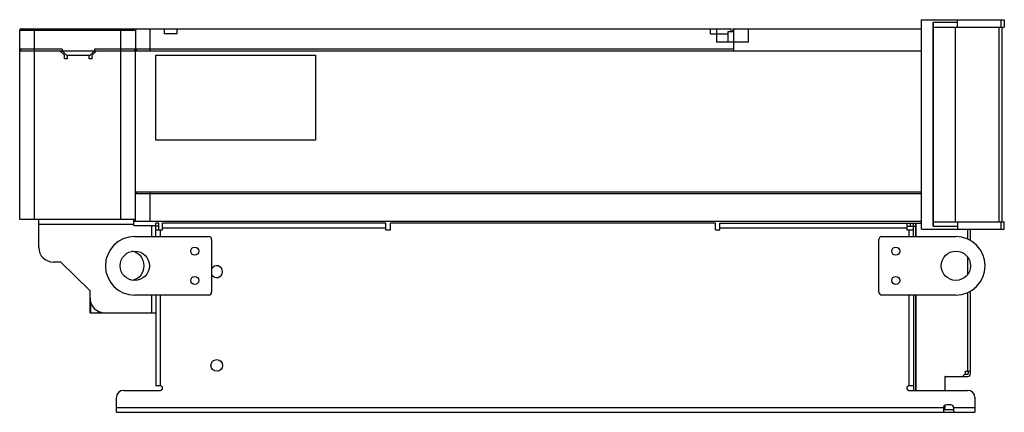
# Model space of a CAD drawing. Header units: millimetres. Extents: x 96 to 768, y 467 to 735.
import ezdxf

# ---------------------------------------------------------------- set-up
doc = ezdxf.new("R2010")
doc.units = ezdxf.units.MM
doc.header["$LTSCALE"] = 78.288719
doc.layers.get('0').update_dxf_attribs({"linetype": 'CONTINUOUS'})

msp = doc.modelspace()

# ---------------------------------------------------------------- linework, layer by layer
at = {"color": 7, "linetype": 'Continuous'}
for p, q in [((711.55, 734.51), (768.11, 734.51)), ((711.55, 591.51), (711.55, 734.51)), ((736.05, 729.51), (736.05, 734.51)), ((765.84, 734.51), (765.84, 729.51)), ((768.11, 734.51), (768.11, 729.51)), ((96.05, 598.01), (96.05, 727.36)), ((96.05, 727.36), (175.05, 727.36)), ((97.05, 728.36), (174.05, 728.36)), ((106.05, 598.01), (106.05, 728.36)), ((165.05, 598.01), (165.05, 728.36)), ((175.05, 728.36), (175.05, 714.36)), ((175.05, 728.36), (581.75, 728.36)), ((185.05, 713.36), (185.05, 728.36)), ((194.65, 728.36), (194.65, 724.86)), ((203.45, 724.86), (203.45, 728.36)), ((567.55, 724.86), (567.55, 728.36)), ((571.95, 724.86), (571.95, 728.36)), ((579.65, 724.86), (579.65, 726.56)), ((579.65, 726.56), (583.55, 726.56)), ((581.75, 726.56), (581.75, 728.36)), ((582.75, 728.36), (711.55, 728.36)), ((582.75, 728.36), (582.75, 726.56)), ((583.55, 713.36), (583.55, 728.36)), ((593.55, 719.06), (593.55, 728.36)), ((736.05, 732.51), (719.66, 732.51)), ((719.66, 593.51), (719.66, 732.51)), ((719.75, 593.51), (719.75, 732.51)), ((719.75, 729.51), (768.11, 729.51)), ((719.82, 596.51), (719.82, 729.51)), ((719.87, 596.51), (719.87, 729.51)), ((734.55, 729.51), (734.55, 596.51)), ((764.42, 729.51), (764.42, 596.51)), ((766.61, 596.51), (766.61, 729.51)), ((203.45, 724.86), (194.65, 724.86)), ((567.55, 724.86), (579.65, 724.86)), ((571.75, 724.86), (571.75, 719.06)), ((579.6, 719.06), (579.6, 724.86)), ((125.05, 714.36), (96.05, 714.36)), ((96.05, 713.36), (711.55, 713.36)), ((96.55, 714.36), (96.55, 713.86)), ((126.55, 710.36), (123.55, 713.36)), ((125.05, 714.36), (125.05, 713.36)), ((128.05, 710.36), (125.05, 713.36)), ((147.05, 713.36), (144.05, 710.36)), ((148.55, 713.36), (145.55, 710.36)), ((147.05, 714.36), (147.05, 713.36)), ((583.55, 714.36), (147.05, 714.36)), ((174.55, 713.36), (174.55, 714.36)), ((175.1, 713.36), (175.05, 714.36)), ((175.05, 597.01), (175.05, 713.36)), ((175.25, 714.36), (175.3, 713.37)), ((175.55, 714.36), (175.55, 713.36)), ((593.55, 719.06), (571.75, 719.06)), ((126.55, 707.86), (126.55, 710.36)), ((128.55, 707.86), (126.55, 707.86)), ((128.05, 710.36), (144.05, 710.36)), ((128.55, 710.36), (128.55, 707.86)), ((143.55, 707.86), (143.55, 710.36)), ((145.55, 707.86), (143.55, 707.86)), ((145.55, 707.86), (145.55, 710.36)), ((189.05, 652.36), (189.05, 710.36)), ((189.05, 710.36), (298.05, 710.36)), ((298.05, 710.36), (298.05, 652.36)), ((298.05, 652.36), (189.05, 652.36)), ((711.55, 616.81), (175.05, 616.81)), ((175.05, 615.81), (711.55, 615.81)), ((175.55, 616.81), (175.55, 615.81)), ((185.05, 597.01), (185.05, 616.81)), ((175.05, 598.01), (96.05, 598.01)), ((109.05, 579.01), (109.05, 598.01)), ((109.05, 595.01), (174.05, 595.01)), ((174.05, 594.01), (174.05, 598.01)), ((174.05, 597.01), (711.55, 597.01)), ((174.05, 594.01), (189.05, 594.01)), ((186.05, 594.01), (186.05, 586.51)), ((189.05, 586.51), (189.05, 595.51)), ((191.05, 595.51), (189.05, 595.51)), ((191.05, 593.51), (189.05, 593.51)), ((191.05, 591.01), (191.05, 595.51)), ((193.55, 591.01), (193.55, 595.51)), ((346.05, 595.51), (193.55, 595.51)), ((193.55, 592.51), (346.05, 592.51)), ((346.05, 591.01), (346.05, 595.51)), ((349.05, 591.01), (349.05, 595.51)), ((571.05, 595.51), (349.05, 595.51)), ((571.05, 591.01), (571.05, 595.51)), ((574.05, 595.51), (711.55, 595.51)), ((574.05, 591.01), (574.05, 595.51)), ((574.05, 592.51), (701.55, 592.51)), ((701.55, 595.51), (701.55, 591.01)), ((701.55, 593.51), (707.55, 593.51)), ((704.05, 593.51), (704.05, 595.51)), ((706.05, 586.51), (706.05, 595.51)), ((707.55, 595.51), (707.55, 586.51)), ((708.05, 586.51), (708.05, 595.51)), ((711.55, 591.51), (768.11, 591.51)), ((719.66, 593.51), (736.05, 593.51)), ((719.75, 596.51), (768.11, 596.51)), ((736.05, 596.51), (736.05, 591.51)), ((743.05, 591.51), (743.05, 584.79)), ((745.05, 583.62), (745.05, 591.51)), ((765.84, 596.51), (765.84, 591.51)), ((768.11, 591.51), (768.11, 596.51)), ((174.55, 586.51), (225.05, 586.51)), ((189.05, 591.01), (193.55, 591.01)), ((192.05, 586.51), (192.05, 591.01)), ((346.05, 591.01), (349.05, 591.01)), ((571.05, 591.01), (574.05, 591.01)), ((684.55, 586.51), (735.05, 586.51)), ((701.55, 591.01), (706.05, 591.01)), ((703.05, 591.01), (703.05, 586.51)), ((227.05, 584.51), (227.05, 548.51)), ((682.55, 548.51), (682.55, 584.51)), ((743.05, 572.35), (743.05, 560.67)), ((124.05, 569.01), (119.05, 569.01)), ((124.05, 569.01), (144.05, 549.51)), ((144.05, 534.51), (144.05, 549.51)), ((225.05, 546.51), (174.55, 546.51)), ((186.05, 546.51), (186.05, 534.51)), ((189.05, 546.51), (189.05, 484.51)), ((192.05, 484.51), (192.05, 546.51)), ((735.05, 546.51), (684.55, 546.51)), ((703.05, 546.51), (703.05, 484.51)), ((706.05, 546.51), (706.05, 481.51)), ((707.55, 546.51), (707.55, 481.51)), ((708.05, 481.51), (708.05, 546.51)), ((743.05, 548.23), (743.05, 494.51)), ((745.05, 493.01), (745.05, 549.4)), ((144.59, 534.51), (144.59, 541.67)), ((144.05, 534.51), (189.05, 534.51)), ((149.7, 535.78), (148.97, 534.51)), ((150.61, 534.51), (150.99, 535.16)), ((727.55, 491.01), (743.05, 491.01)), ((727.55, 491.01), (727.55, 481.51)), ((739.55, 491.01), (741.55, 493.01)), ((741.05, 492.51), (743.05, 492.51)), ((741.55, 494.51), (745.05, 494.51)), ((741.55, 493.01), (741.55, 494.51)), ((743.55, 494.51), (743.55, 493.01)), ((192.05, 484.51), (189.05, 484.51)), ((706.05, 484.51), (703.05, 484.51)), ((167.05, 481.51), (192.05, 481.51)), ((703.05, 481.51), (743.05, 481.51)), ((162.05, 466.51), (162.05, 476.51)), ((726.9, 470.36), (727.55, 471.01)), ((727.55, 471.1), (727.55, 469.01)), ((731.55, 471.51), (728.55, 471.51)), ((748.05, 476.51), (748.05, 466.51)), ((726.55, 469.51), (162.05, 469.51)), ((162.05, 466.51), (748.05, 466.51)), ((726.55, 469.51), (726.55, 466.51)), ((726.55, 469.01), (727.55, 469.01)), ((726.55, 468.51), (733.55, 468.51)), ((748.05, 469.51), (733.55, 469.51)), ((733.55, 466.51), (733.55, 469.51))]:
    msp.add_line(p, q, dxfattribs=at)
for centre, radius in [((215.55, 576.51), 2.75), ((694.05, 576.51), 2.75), ((174.55, 566.51), 10), ((735.05, 566.51), 10), ((215.55, 556.51), 2.75), ((694.05, 556.51), 2.75), ((230.55, 498.51), 4)]:
    msp.add_circle(centre, radius, dxfattribs=at)
for centre, radius, start, end in [((97.05, 727.36), 1, 90, 180), ((174.05, 727.36), 1, 0, 90), ((174.55, 566.51), 20, 90, 270), ((225.05, 584.51), 2, 0, 90), ((684.55, 584.51), 2, 90, 180), ((735.05, 566.51), 20, 270, 90), ((119.05, 579.01), 10, 180, 270), ((171.05, 566.51), 10, 278.56773, 81.27239), ((230.55, 562.51), 4, 208.06345, 151.94223), ((154.05, 544.51), 10, 180, 270), ((225.05, 548.51), 2, 270, 360), ((684.55, 548.51), 2, 180, 270), ((728.05, 490.51), 0.5, 90, 180), ((743.05, 493.01), 2, 270, 360), ((743.05, 493.01), 0.5, 270, 360), ((192.05, 483.01), 1.5, 270, 90), ((703.05, 483.01), 1.5, 90, 270), ((167.05, 476.51), 5, 90, 180), ((743.05, 476.51), 5, 0, 90), ((728.55, 469.51), 2, 90, 180), ((731.55, 469.51), 2, 0, 90)]:
    msp.add_arc(centre, radius, start, end, dxfattribs=at)
msp.add_ellipse((106.05, 713.86), major_axis=(9.5, 0), ratio=1, start_param=3.141593, end_param=3.194249, dxfattribs=at)

doc.saveas('drawing.dxf')
